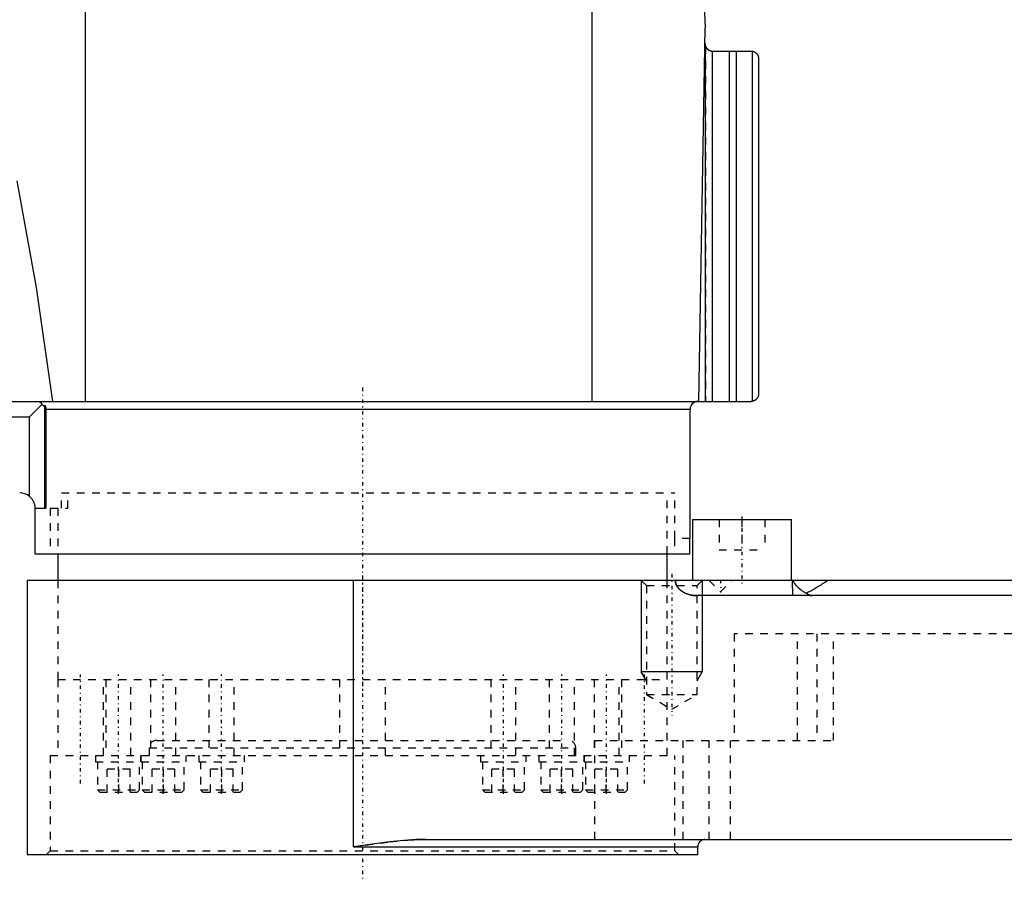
# Model space of a CAD drawing. Extents: x -342 to 171, y -1 to 570.
# Tile 2 of 5: x -215 to -86, y 140 to 253. Entities that reach past the tile are written whole.
import ezdxf

# ---------------------------------------------------------------- set-up
doc = ezdxf.new("R2010")
doc.units = 0
doc.linetypes.add('CENTER', pattern=[1.5, 0.45, -0.5, 0.05, -0.5])
doc.linetypes.add('DASHED', pattern=[2, 1, -1])
for name, color, linetype in [('AM_0', 7, 'CONTINUOUS'), ('AM_10', 7, 'CONTINUOUS'), ('AM_3', 7, 'DASHED'), ('AM_7', 7, 'CENTER')]:
    doc.layers.add(name, color=color, linetype=linetype)

msp = doc.modelspace()

# ---------------------------------------------------------------- linework, layer by layer
at = {"layer": 'AM_0', "color": 7, "linetype": 'CONTINUOUS'}
for p, q in [((-132.14, 387.81), (-125, 251.5)), ((-206.35, 202.5), (-206.35, 280.58)), ((-139.87, 202.5), (-139.87, 257.5)), ((-125.86, 202.5), (-125, 251.5)), ((-124.98, 202.5), (-124.98, 249.17)), ((-124.11, 248.5), (-124.11, 202.5)), ((-124.03, 248.5), (-119, 248.5)), ((-121.86, 248.5), (-121.86, 202.5)), ((-120.95, 248.5), (-120.95, 202.5)), ((-118.86, 248.49), (-118.86, 202.51)), ((-118, 247.5), (-118, 203.5)), ((-341.64, 202.5), (-119, 202.5)), ((-212.08, 202.12), (-213.7, 200.5)), ((-211.7, 188.5), (-211.7, 201.99)), ((-217, 200.5), (-213.7, 200.5)), ((-213.7, 190.02), (-213.7, 200.5)), ((-211.57, 201.5), (-127, 201.5)), ((-211.57, 201.5), (-211.57, 188.5)), ((-127, 184.5), (-127, 201.5)), ((-213, 188.5), (-213, 182.5)), ((-213, 188.5), (-211.57, 188.5)), ((-126.7, 187), (-126.7, 179)), ((-126.7, 187), (-113.7, 187)), ((-113.7, 179), (-113.7, 187)), ((-127.03, 184.5), (-127, 184.5)), ((-127.03, 182.5), (-127.03, 184.5)), ((-213, 182.5), (-127.03, 182.5)), ((-210, 182.5), (-210, 179)), ((-130, 179), (-130, 182.5)), ((-214, 179), (-214, 143)), ((48.5, 179), (-214, 179)), ((-171.16, 144), (-171.16, 179)), ((-55.82, 177), (-126.09, 177)), ((-161.73, 145), (-53.12, 145)), ((-171.16, 144), (-126, 144)), ((-126, 143), (-126, 144)), ((-214, 143), (-126, 143))]:
    msp.add_line(p, q, dxfattribs=at)
for points in [[(-124.98, 249.17, 0), (-124.98, 249.17, 0), (-124.98, 249.17, 0), (-124.98, 249.17, 0), (-124.98, 249.16, 0), (-124.98, 249.16, 0), (-124.97, 249.16, 0), (-124.97, 249.16, 0), (-124.97, 249.15, 0), (-124.97, 249.15, 0), (-124.97, 249.14, 0), (-124.97, 249.14, 0), (-124.97, 249.14, 0), (-124.96, 249.13, 0), (-124.96, 249.13, 0), (-124.96, 249.12, 0), (-124.96, 249.11, 0), (-124.95, 249.11, 0), (-124.95, 249.1, 0), (-124.95, 249.1, 0), (-124.95, 249.09, 0), (-124.95, 249.09, 0), (-124.94, 249.08, 0), (-124.94, 249.08, 0), (-124.94, 249.07, 0), (-124.94, 249.07, 0), (-124.93, 249.06, 0), (-124.93, 249.06, 0), (-124.93, 249.05, 0), (-124.92, 249.04, 0), (-124.91, 249.02, 0), (-124.88, 248.97, 0), (-124.85, 248.92, 0), (-124.81, 248.87, 0), (-124.77, 248.82, 0), (-124.74, 248.79, 0), (-124.72, 248.77, 0), (-124.69, 248.74, 0), (-124.68, 248.74, 0), (-124.67, 248.73, 0), (-124.67, 248.72, 0), (-124.66, 248.72, 0), (-124.65, 248.71, 0), (-124.64, 248.71, 0), (-124.63, 248.7, 0), (-124.62, 248.69, 0), (-124.61, 248.68, 0), (-124.61, 248.68, 0), (-124.6, 248.68, 0), (-124.59, 248.67, 0), (-124.58, 248.66, 0), (-124.57, 248.66, 0), (-124.56, 248.65, 0), (-124.55, 248.64, 0), (-124.54, 248.64, 0), (-124.54, 248.64, 0), (-124.53, 248.63, 0), (-124.52, 248.62, 0), (-124.5, 248.62, 0), (-124.49, 248.61, 0), (-124.48, 248.6, 0), (-124.47, 248.6, 0), (-124.47, 248.6, 0), (-124.46, 248.59, 0), (-124.44, 248.59, 0), (-124.43, 248.58, 0), (-124.42, 248.58, 0), (-124.41, 248.57, 0), (-124.4, 248.57, 0), (-124.39, 248.57, 0), (-124.38, 248.56, 0), (-124.37, 248.56, 0), (-124.36, 248.55, 0), (-124.35, 248.55, 0), (-124.34, 248.55, 0), (-124.33, 248.54, 0), (-124.32, 248.54, 0), (-124.31, 248.54, 0), (-124.3, 248.54, 0), (-124.29, 248.53, 0), (-124.27, 248.53, 0), (-124.26, 248.53, 0), (-124.25, 248.52, 0), (-124.24, 248.52, 0), (-124.23, 248.52, 0), (-124.22, 248.52, 0), (-124.2, 248.51, 0), (-124.19, 248.51, 0), (-124.18, 248.51, 0), (-124.16, 248.51, 0), (-124.16, 248.51, 0), (-124.15, 248.51, 0), (-124.13, 248.5, 0), (-124.12, 248.5, 0), (-124.11, 248.5, 0)], [(-124.11, 248.5, 0), (-124.1, 248.5, 0), (-124.07, 248.5, 0), (-124.05, 248.5, 0), (-124.03, 248.5, 0)], [(-119, 248.5, 0), (-118.98, 248.5, 0), (-118.93, 248.5, 0), (-118.88, 248.49, 0), (-118.86, 248.49, 0)], [(-118.86, 248.49, 0), (-118.85, 248.49, 0), (-118.84, 248.49, 0), (-118.82, 248.48, 0), (-118.82, 248.48, 0), (-118.81, 248.48, 0), (-118.79, 248.48, 0), (-118.78, 248.47, 0), (-118.76, 248.47, 0), (-118.75, 248.47, 0), (-118.73, 248.46, 0), (-118.72, 248.46, 0), (-118.72, 248.46, 0), (-118.7, 248.45, 0), (-118.69, 248.45, 0), (-118.67, 248.45, 0), (-118.66, 248.44, 0), (-118.64, 248.43, 0), (-118.64, 248.43, 0), (-118.63, 248.43, 0), (-118.62, 248.42, 0), (-118.6, 248.42, 0), (-118.6, 248.41, 0), (-118.59, 248.41, 0), (-118.57, 248.41, 0), (-118.56, 248.4, 0), (-118.55, 248.4, 0), (-118.55, 248.39, 0), (-118.54, 248.39, 0), (-118.52, 248.38, 0), (-118.51, 248.37, 0), (-118.5, 248.36, 0), (-118.49, 248.36, 0), (-118.48, 248.35, 0), (-118.47, 248.35, 0), (-118.46, 248.34, 0), (-118.45, 248.34, 0), (-118.44, 248.33, 0), (-118.43, 248.32, 0), (-118.42, 248.31, 0), (-118.41, 248.31, 0), (-118.41, 248.3, 0), (-118.39, 248.3, 0), (-118.38, 248.29, 0), (-118.37, 248.28, 0), (-118.36, 248.27, 0), (-118.35, 248.26, 0), (-118.35, 248.26, 0), (-118.34, 248.25, 0), (-118.33, 248.25, 0), (-118.32, 248.24, 0), (-118.31, 248.23, 0), (-118.3, 248.22, 0), (-118.3, 248.21, 0), (-118.29, 248.21, 0), (-118.29, 248.2, 0), (-118.28, 248.19, 0), (-118.27, 248.18, 0), (-118.24, 248.15, 0), (-118.21, 248.12, 0), (-118.19, 248.09, 0), (-118.15, 248.03, 0), (-118.11, 247.96, 0), (-118.08, 247.9, 0), (-118.06, 247.83, 0), (-118.04, 247.8, 0), (-118.04, 247.78, 0), (-118.04, 247.77, 0), (-118.04, 247.77, 0), (-118.03, 247.76, 0), (-118.03, 247.75, 0), (-118.03, 247.74, 0), (-118.03, 247.73, 0), (-118.03, 247.73, 0), (-118.02, 247.71, 0), (-118.02, 247.7, 0), (-118.02, 247.7, 0), (-118.02, 247.69, 0), (-118.02, 247.68, 0), (-118.01, 247.67, 0), (-118.01, 247.65, 0), (-118.01, 247.64, 0), (-118.01, 247.63, 0), (-118.01, 247.62, 0), (-118.01, 247.62, 0), (-118.01, 247.6, 0), (-118, 247.59, 0), (-118, 247.58, 0), (-118, 247.56, 0), (-118, 247.55, 0), (-118, 247.54, 0), (-118, 247.54, 0), (-118, 247.52, 0), (-118, 247.51, 0), (-118, 247.5, 0)], [(-118.86, 248.49, 0), (-118.85, 248.49, 0), (-118.84, 248.49, 0), (-118.82, 248.48, 0), (-118.82, 248.48, 0), (-118.81, 248.48, 0), (-118.79, 248.48, 0), (-118.78, 248.47, 0), (-118.76, 248.47, 0), (-118.75, 248.47, 0), (-118.73, 248.46, 0), (-118.72, 248.46, 0), (-118.72, 248.46, 0), (-118.7, 248.45, 0), (-118.69, 248.45, 0), (-118.67, 248.45, 0), (-118.66, 248.44, 0), (-118.64, 248.43, 0), (-118.64, 248.43, 0), (-118.63, 248.43, 0), (-118.62, 248.42, 0), (-118.6, 248.42, 0), (-118.6, 248.41, 0), (-118.59, 248.41, 0), (-118.57, 248.41, 0), (-118.56, 248.4, 0), (-118.55, 248.4, 0), (-118.55, 248.39, 0), (-118.54, 248.39, 0), (-118.52, 248.38, 0), (-118.51, 248.37, 0), (-118.5, 248.36, 0), (-118.49, 248.36, 0), (-118.48, 248.35, 0), (-118.47, 248.35, 0), (-118.46, 248.34, 0), (-118.45, 248.34, 0), (-118.44, 248.33, 0), (-118.43, 248.32, 0), (-118.42, 248.31, 0), (-118.41, 248.31, 0), (-118.41, 248.3, 0), (-118.39, 248.3, 0), (-118.38, 248.29, 0), (-118.37, 248.28, 0), (-118.36, 248.27, 0), (-118.35, 248.26, 0), (-118.35, 248.26, 0), (-118.34, 248.25, 0), (-118.33, 248.25, 0), (-118.32, 248.24, 0), (-118.31, 248.23, 0), (-118.3, 248.22, 0), (-118.3, 248.21, 0), (-118.29, 248.21, 0), (-118.29, 248.2, 0), (-118.28, 248.19, 0), (-118.27, 248.18, 0), (-118.24, 248.15, 0), (-118.21, 248.12, 0), (-118.19, 248.09, 0), (-118.15, 248.03, 0), (-118.11, 247.96, 0), (-118.08, 247.9, 0), (-118.06, 247.83, 0), (-118.04, 247.8, 0), (-118.04, 247.78, 0), (-118.04, 247.77, 0), (-118.04, 247.77, 0), (-118.03, 247.76, 0), (-118.03, 247.75, 0), (-118.03, 247.74, 0), (-118.03, 247.73, 0), (-118.03, 247.73, 0), (-118.02, 247.71, 0), (-118.02, 247.7, 0), (-118.02, 247.7, 0), (-118.02, 247.69, 0), (-118.02, 247.68, 0), (-118.01, 247.67, 0), (-118.01, 247.65, 0), (-118.01, 247.64, 0), (-118.01, 247.63, 0), (-118.01, 247.62, 0), (-118.01, 247.62, 0), (-118.01, 247.6, 0), (-118, 247.59, 0), (-118, 247.58, 0), (-118, 247.56, 0), (-118, 247.55, 0), (-118, 247.54, 0), (-118, 247.54, 0), (-118, 247.52, 0), (-118, 247.51, 0), (-118, 247.5, 0)], [(-215.38, 231.48, 0), (-212.85, 217.46, 0), (-210.69, 202.5, 0)], [(-118, 203.5, 0), (-118, 203.49, 0), (-118, 203.48, 0), (-118, 203.46, 0), (-118, 203.46, 0), (-118, 203.45, 0), (-118, 203.44, 0), (-118, 203.42, 0), (-118, 203.41, 0), (-118.01, 203.4, 0), (-118.01, 203.38, 0), (-118.01, 203.38, 0), (-118.01, 203.37, 0), (-118.01, 203.36, 0), (-118.01, 203.35, 0), (-118.01, 203.33, 0), (-118.02, 203.32, 0), (-118.02, 203.31, 0), (-118.02, 203.3, 0), (-118.02, 203.3, 0), (-118.02, 203.29, 0), (-118.03, 203.27, 0), (-118.03, 203.27, 0), (-118.03, 203.26, 0), (-118.03, 203.25, 0), (-118.03, 203.24, 0), (-118.04, 203.23, 0), (-118.04, 203.23, 0), (-118.04, 203.22, 0), (-118.04, 203.2, 0), (-118.06, 203.17, 0), (-118.08, 203.1, 0), (-118.11, 203.04, 0), (-118.15, 202.97, 0), (-118.19, 202.91, 0), (-118.21, 202.88, 0), (-118.24, 202.85, 0), (-118.27, 202.82, 0), (-118.28, 202.81, 0), (-118.29, 202.8, 0), (-118.29, 202.79, 0), (-118.3, 202.79, 0), (-118.3, 202.78, 0), (-118.31, 202.77, 0), (-118.32, 202.76, 0), (-118.33, 202.75, 0), (-118.34, 202.75, 0), (-118.35, 202.74, 0), (-118.35, 202.74, 0), (-118.36, 202.73, 0), (-118.37, 202.72, 0), (-118.38, 202.71, 0), (-118.39, 202.7, 0), (-118.41, 202.7, 0), (-118.41, 202.69, 0), (-118.42, 202.69, 0), (-118.43, 202.68, 0), (-118.44, 202.67, 0), (-118.45, 202.66, 0), (-118.46, 202.66, 0), (-118.47, 202.65, 0), (-118.48, 202.65, 0), (-118.49, 202.64, 0), (-118.5, 202.64, 0), (-118.51, 202.63, 0), (-118.52, 202.62, 0), (-118.54, 202.61, 0), (-118.55, 202.61, 0), (-118.55, 202.6, 0), (-118.56, 202.6, 0), (-118.57, 202.59, 0), (-118.59, 202.59, 0), (-118.6, 202.59, 0), (-118.6, 202.58, 0), (-118.62, 202.58, 0), (-118.63, 202.57, 0), (-118.64, 202.57, 0), (-118.64, 202.57, 0), (-118.66, 202.56, 0), (-118.67, 202.55, 0), (-118.69, 202.55, 0), (-118.7, 202.55, 0), (-118.72, 202.54, 0), (-118.72, 202.54, 0), (-118.73, 202.54, 0), (-118.75, 202.53, 0), (-118.76, 202.53, 0), (-118.78, 202.53, 0), (-118.79, 202.52, 0), (-118.81, 202.52, 0), (-118.82, 202.52, 0), (-118.82, 202.52, 0), (-118.84, 202.51, 0), (-118.85, 202.51, 0), (-118.86, 202.51, 0)], [(-212.6, 202.5, 0), (-212.59, 202.5, 0), (-212.55, 202.5, 0), (-212.52, 202.49, 0), (-212.51, 202.49, 0), (-212.49, 202.49, 0), (-212.46, 202.48, 0), (-212.43, 202.46, 0), (-212.39, 202.45, 0), (-212.36, 202.43, 0), (-212.33, 202.42, 0), (-212.32, 202.4, 0), (-212.3, 202.39, 0), (-212.27, 202.37, 0), (-212.24, 202.34, 0), (-212.22, 202.32, 0), (-212.19, 202.29, 0), (-212.16, 202.25, 0), (-212.15, 202.24, 0), (-212.14, 202.22, 0), (-212.11, 202.18, 0), (-212.09, 202.14, 0), (-212.08, 202.12, 0)], [(-212.08, 202.12, 0), (-212.06, 202.1, 0), (-212.02, 202.06, 0), (-211.98, 202.02, 0), (-211.96, 202.01, 0), (-211.94, 201.99, 0), (-211.9, 201.95, 0), (-211.87, 201.92, 0), (-211.85, 201.91, 0), (-211.85, 201.9, 0), (-211.84, 201.9, 0), (-211.84, 201.9, 0), (-211.84, 201.89, 0), (-211.83, 201.89, 0), (-211.83, 201.89, 0), (-211.83, 201.88, 0), (-211.82, 201.88, 0), (-211.82, 201.87, 0), (-211.81, 201.87, 0), (-211.81, 201.87, 0), (-211.81, 201.87, 0), (-211.8, 201.87, 0), (-211.8, 201.86, 0), (-211.8, 201.86, 0), (-211.79, 201.86, 0), (-211.79, 201.86, 0), (-211.79, 201.86, 0), (-211.78, 201.86, 0), (-211.78, 201.85, 0), (-211.78, 201.85, 0), (-211.78, 201.85, 0), (-211.77, 201.85, 0), (-211.77, 201.85, 0), (-211.77, 201.85, 0), (-211.77, 201.85, 0), (-211.76, 201.85, 0), (-211.76, 201.85, 0), (-211.76, 201.85, 0), (-211.76, 201.85, 0), (-211.75, 201.85, 0), (-211.75, 201.85, 0), (-211.75, 201.85, 0), (-211.75, 201.85, 0), (-211.75, 201.85, 0), (-211.74, 201.85, 0), (-211.74, 201.86, 0), (-211.74, 201.86, 0), (-211.74, 201.86, 0), (-211.74, 201.86, 0), (-211.73, 201.86, 0), (-211.73, 201.86, 0), (-211.73, 201.87, 0), (-211.73, 201.87, 0), (-211.73, 201.87, 0), (-211.72, 201.87, 0), (-211.72, 201.87, 0), (-211.72, 201.88, 0), (-211.72, 201.88, 0), (-211.72, 201.89, 0), (-211.71, 201.91, 0), (-211.71, 201.92, 0), (-211.7, 201.93, 0), (-211.7, 201.96, 0), (-211.7, 201.98, 0), (-211.7, 201.99, 0)], [(-211.7, 201.99, 0), (-211.69, 201.97, 0), (-211.68, 201.95, 0), (-211.67, 201.92, 0), (-211.66, 201.91, 0), (-211.66, 201.9, 0), (-211.64, 201.87, 0), (-211.63, 201.85, 0), (-211.62, 201.82, 0), (-211.62, 201.8, 0), (-211.61, 201.77, 0), (-211.6, 201.75, 0), (-211.6, 201.74, 0), (-211.59, 201.71, 0), (-211.59, 201.68, 0), (-211.58, 201.65, 0), (-211.58, 201.63, 0), (-211.57, 201.6, 0), (-211.57, 201.58, 0), (-211.57, 201.57, 0), (-211.57, 201.54, 0), (-211.57, 201.51, 0), (-211.57, 201.5, 0)], [(-118.86, 202.51, 0), (-118.88, 202.51, 0), (-118.93, 202.5, 0), (-118.98, 202.5, 0), (-119, 202.5, 0)], [(-213.7, 190.02, 0), (-213.66, 189.99, 0), (-213.59, 189.92, 0), (-213.53, 189.85, 0), (-213.5, 189.82, 0), (-213.47, 189.78, 0), (-213.41, 189.71, 0), (-213.35, 189.63, 0), (-213.3, 189.55, 0), (-213.25, 189.46, 0), (-213.2, 189.38, 0), (-213.18, 189.34, 0), (-213.16, 189.29, 0), (-213.13, 189.2, 0), (-213.1, 189.11, 0), (-213.07, 189.02, 0), (-213.05, 188.92, 0), (-213.03, 188.83, 0), (-213.02, 188.78, 0), (-213.01, 188.74, 0), (-213.01, 188.64, 0), (-213, 188.55, 0), (-213, 188.5, 0)], [(-128.93, 179, 0), (-128.93, 178.98, 0), (-128.93, 178.95, 0), (-128.93, 178.91, 0), (-128.93, 178.9, 0), (-128.93, 178.88, 0), (-128.92, 178.85, 0), (-128.92, 178.81, 0), (-128.91, 178.77, 0), (-128.91, 178.74, 0), (-128.9, 178.7, 0), (-128.89, 178.69, 0), (-128.89, 178.67, 0), (-128.88, 178.63, 0), (-128.87, 178.6, 0), (-128.86, 178.56, 0), (-128.85, 178.53, 0), (-128.84, 178.5, 0), (-128.83, 178.48, 0), (-128.82, 178.46, 0), (-128.81, 178.43, 0), (-128.8, 178.4, 0), (-128.79, 178.38, 0), (-128.78, 178.37, 0), (-128.77, 178.34, 0), (-128.75, 178.31, 0), (-128.74, 178.29, 0), (-128.74, 178.28, 0), (-128.72, 178.25, 0), (-128.7, 178.22, 0), (-128.68, 178.19, 0), (-128.66, 178.16, 0), (-128.64, 178.13, 0), (-128.63, 178.11, 0), (-128.62, 178.1, 0), (-128.6, 178.07, 0), (-128.58, 178.04, 0), (-128.56, 178.01, 0), (-128.53, 177.99, 0), (-128.51, 177.96, 0), (-128.5, 177.94, 0), (-128.48, 177.93, 0), (-128.46, 177.9, 0), (-128.43, 177.88, 0), (-128.41, 177.85, 0), (-128.38, 177.83, 0), (-128.36, 177.8, 0), (-128.35, 177.79, 0), (-128.33, 177.78, 0), (-128.31, 177.76, 0), (-128.28, 177.73, 0), (-128.25, 177.71, 0), (-128.23, 177.69, 0), (-128.2, 177.67, 0), (-128.19, 177.66, 0), (-128.17, 177.65, 0), (-128.15, 177.63, 0), (-128.12, 177.61, 0), (-128.09, 177.59, 0), (-128.06, 177.57, 0), (-128.03, 177.55, 0), (-128.02, 177.54, 0), (-128, 177.53, 0), (-127.97, 177.51, 0), (-127.94, 177.49, 0), (-127.93, 177.48, 0), (-127.91, 177.47, 0), (-127.88, 177.45, 0), (-127.85, 177.43, 0), (-127.83, 177.43, 0), (-127.82, 177.42, 0), (-127.78, 177.4, 0), (-127.75, 177.38, 0), (-127.64, 177.33, 0), (-127.44, 177.24, 0), (-127.25, 177.18, 0), (-127.05, 177.12, 0), (-126.84, 177.07, 0), (-126.73, 177.05, 0), (-126.62, 177.04, 0), (-126.4, 177.01, 0), (-126.19, 177, 0), (-126.09, 177, 0)], [(-113.5, 179, 0), (-113.5, 179, 0), (-113.5, 179, 0), (-113.5, 179, 0), (-113.5, 179, 0), (-113.5, 179, 0), (-113.5, 179, 0), (-113.5, 178.99, 0), (-113.5, 178.99, 0), (-113.5, 178.99, 0), (-113.5, 178.99, 0), (-113.5, 178.99, 0), (-113.5, 178.99, 0), (-113.5, 178.99, 0), (-113.5, 178.99, 0), (-113.5, 178.99, 0), (-113.5, 178.99, 0), (-113.5, 178.99, 0), (-113.5, 178.99, 0), (-113.5, 178.99, 0), (-113.5, 178.98, 0), (-113.5, 178.98, 0), (-113.5, 178.98, 0), (-113.5, 178.98, 0), (-113.5, 178.98, 0), (-113.5, 178.98, 0), (-113.5, 178.98, 0), (-113.5, 178.98, 0), (-113.5, 178.98, 0), (-113.5, 178.98, 0), (-113.5, 178.98, 0), (-113.5, 178.98, 0), (-113.5, 178.98, 0), (-113.5, 178.97, 0), (-113.5, 178.97, 0), (-113.49, 178.97, 0), (-113.49, 178.97, 0), (-113.49, 178.97, 0), (-113.49, 178.96, 0), (-113.49, 178.96, 0), (-113.49, 178.95, 0), (-113.49, 178.95, 0), (-113.49, 178.94, 0), (-113.48, 178.94, 0), (-113.48, 178.93, 0), (-113.48, 178.92, 0), (-113.48, 178.92, 0), (-113.47, 178.91, 0), (-113.47, 178.9, 0), (-113.47, 178.9, 0), (-113.46, 178.89, 0), (-113.46, 178.88, 0), (-113.46, 178.88, 0), (-113.44, 178.84, 0), (-113.39, 178.76, 0), (-113.32, 178.66, 0), (-113.24, 178.55, 0), (-113.14, 178.43, 0), (-113.04, 178.31, 0), (-112.98, 178.25, 0), (-112.93, 178.2, 0), (-112.81, 178.08, 0), (-112.69, 177.97, 0), (-112.56, 177.86, 0), (-112.43, 177.75, 0), (-112.28, 177.65, 0), (-112.21, 177.6, 0), (-112.14, 177.56, 0), (-111.98, 177.47, 0), (-111.83, 177.38, 0), (-111.75, 177.34, 0)], [(-111.75, 177.34, 0), (-111.68, 177.38, 0), (-111.53, 177.45, 0), (-111.38, 177.53, 0), (-111.31, 177.56, 0), (-111.23, 177.6, 0), (-111.08, 177.69, 0), (-110.92, 177.77, 0), (-110.77, 177.86, 0), (-110.61, 177.96, 0), (-110.45, 178.05, 0), (-110.37, 178.1, 0), (-110.29, 178.15, 0), (-110.13, 178.25, 0), (-109.97, 178.34, 0), (-109.8, 178.44, 0), (-109.64, 178.55, 0), (-109.48, 178.65, 0), (-109.4, 178.7, 0), (-109.32, 178.75, 0), (-109.16, 178.85, 0), (-109, 178.95, 0), (-108.92, 179, 0)], [(-110.97, 177, 0), (-110.99, 177, 0), (-111.03, 177, 0), (-111.08, 177.01, 0), (-111.1, 177.01, 0), (-111.12, 177.01, 0), (-111.17, 177.02, 0), (-111.21, 177.03, 0), (-111.26, 177.04, 0), (-111.3, 177.06, 0), (-111.35, 177.08, 0), (-111.37, 177.09, 0), (-111.39, 177.1, 0), (-111.44, 177.12, 0), (-111.48, 177.14, 0), (-111.52, 177.17, 0), (-111.56, 177.19, 0), (-111.61, 177.22, 0), (-111.63, 177.24, 0), (-111.65, 177.26, 0), (-111.69, 177.29, 0), (-111.73, 177.33, 0), (-111.75, 177.34, 0)], [(-161.73, 145, 0), (-161.98, 145, 0), (-162.49, 144.99, 0), (-163, 144.97, 0), (-163.26, 144.96, 0), (-163.52, 144.94, 0), (-164.05, 144.9, 0), (-164.58, 144.86, 0), (-166.46, 144.66, 0), (-169.65, 144.23, 0), (-171.16, 144, 0)]]:
    msp.add_polyline3d(points, dxfattribs=at)
for centre, radius, start, end in [((-124.03, 249.5), 1, 179, 199.1959), ((-126, 201.5), 1, 90, 180), ((-215, 188.5), 2, 49.4584, 90), ((-125, 144), 1, 90, 180)]:
    msp.add_arc(centre, radius, start, end, dxfattribs=at)
at = {"layer": 'AM_10', "color": 7, "linetype": 'CONTINUOUS'}
for p, q in [((-133.4, 179), (-133.4, 167)), ((-125.4, 179), (-125.4, 167)), ((-125.4, 167), (-133.4, 167)), ((-132.72, 165.8), (-133.4, 167)), ((-126.08, 165.8), (-125.4, 167))]:
    msp.add_line(p, q, dxfattribs=at)
at = {"layer": 'AM_3', "color": 6, "linetype": 'DASHED'}
for p, q in [((-124.99, 249.2), (-124.99, 202.5)), ((-124.98, 249.17), (-124.98, 202.5)), ((-124.11, 248.5), (-124.11, 202.5)), ((-209.5, 190.5), (-129, 190.5)), ((-209.5, 188.5), (-209.5, 190.5)), ((-208.7, 188.5), (-208.7, 190.5)), ((-130, 182.5), (-130, 190.5)), ((-129, 184.5), (-129, 190.5)), ((-211, 188.5), (-211, 182.5)), ((-211, 188.5), (-208.7, 188.5)), ((-210, 188.5), (-210, 182.5)), ((-123.2, 187), (-123.2, 183)), ((-120.2, 187), (-120.2, 183)), ((-117.2, 187), (-117.2, 183)), ((-114.09, 187), (-113.7, 187)), ((-127.03, 184.5), (-129.03, 184.5)), ((-129.03, 184.5), (-129.03, 182.5)), ((-123.2, 183), (-117.2, 183)), ((-210, 179), (-210, 166)), ((-133.4, 179), (-132.72, 178.32)), ((-130, 166), (-130, 179)), ((-126.08, 178.32), (-125.4, 179)), ((-124.5, 179), (-123, 177.5)), ((-123, 177.5), (-121.5, 179)), ((-113.59, 179), (-113.59, 177)), ((-113.5, 177), (-113.5, 179)), ((-132.72, 178.32), (-132.72, 164)), ((-132.72, 178.32), (-126.08, 178.32)), ((-126.08, 164), (-126.08, 178.32)), ((-121.21, 172), (-121.21, 158)), ((-58.78, 172), (-121.21, 172)), ((-112.89, 158), (-112.89, 172)), ((-110.35, 172), (-110.35, 158)), ((-108.16, 158), (-108.16, 172)), ((-210, 166), (-130, 166)), ((-210, 166), (-210, 156)), ((-210, 166), (-130, 166)), ((-204, 156), (-204, 166)), ((-203.69, 166), (-203.69, 156)), ((-200.39, 156), (-200.39, 166)), ((-197.81, 166), (-197.81, 156)), ((-194.51, 156), (-194.51, 166)), ((-190.15, 166), (-190.15, 156)), ((-186.85, 156), (-186.85, 166)), ((-173, 166), (-173, 156)), ((-167, 156), (-167, 166)), ((-153.15, 166), (-153.15, 156)), ((-149.85, 156), (-149.85, 166)), ((-145.49, 166), (-145.49, 156)), ((-142.19, 156), (-142.19, 166)), ((-139.61, 166), (-139.61, 156)), ((-136.31, 156), (-136.31, 166)), ((-136, 166), (-136, 156)), ((-130, 156), (-130, 166)), ((-132.72, 164), (-129.4, 162.08)), ((-132.72, 164), (-126.08, 164)), ((-129.4, 162.08), (-126.08, 164)), ((-197, 158), (-143, 158)), ((-139.54, 158), (-139.54, 145)), ((-139.54, 158), (-108.16, 158)), ((-127.9, 145), (-127.9, 158)), ((-124.52, 158), (-124.52, 145)), ((-121.68, 145), (-121.68, 158)), ((-198, 157), (-198, 156)), ((-198, 157), (-142, 157)), ((-142, 156), (-142, 157)), ((-211, 156), (-211, 143.5)), ((-211, 156), (-129, 156)), ((-205.04, 156), (-205.04, 155.2)), ((-205.04, 155.2), (-193.16, 155.2)), ((-204.79, 155.2), (-204.79, 151.5)), ((-199.29, 151.5), (-199.29, 155.2)), ((-199.16, 156), (-199.16, 155.2)), ((-199.04, 155.2), (-199.04, 156)), ((-198.91, 155.2), (-198.91, 151.5)), ((-193.41, 151.5), (-193.41, 155.2)), ((-193.16, 155.2), (-193.16, 156)), ((-191.5, 156), (-191.5, 155.2)), ((-191.5, 155.2), (-185.5, 155.2)), ((-191.25, 155.2), (-191.25, 151.5)), ((-185.75, 151.5), (-185.75, 155.2)), ((-185.5, 155.2), (-185.5, 156)), ((-154.5, 156), (-154.5, 155.2)), ((-154.5, 155.2), (-148.5, 155.2)), ((-154.25, 155.2), (-154.25, 151.5)), ((-148.75, 151.5), (-148.75, 155.2)), ((-148.5, 155.2), (-148.5, 156)), ((-146.84, 156), (-146.84, 155.2)), ((-146.84, 155.2), (-134.96, 155.2)), ((-146.59, 155.2), (-146.59, 151.5)), ((-141.09, 151.5), (-141.09, 155.2)), ((-140.96, 156), (-140.96, 155.2)), ((-140.84, 155.2), (-140.84, 156)), ((-140.71, 155.2), (-140.71, 151.5)), ((-135.21, 151.5), (-135.21, 155.2)), ((-134.96, 155.2), (-134.96, 156)), ((-129, 143.5), (-129, 156)), ((-203.5, 151.2), (-203.5, 154.2)), ((-200.5, 154.2), (-203.5, 154.2)), ((-202, 151.2), (-202, 154.2)), ((-200.5, 151.2), (-200.5, 154.2)), ((-197.62, 151.2), (-197.62, 154.2)), ((-194.62, 154.2), (-197.62, 154.2)), ((-196.12, 151.2), (-196.12, 154.2)), ((-194.62, 151.2), (-194.62, 154.2)), ((-189.96, 151.2), (-189.96, 154.2)), ((-186.96, 154.2), (-189.96, 154.2)), ((-188.46, 151.2), (-188.46, 154.2)), ((-186.96, 151.2), (-186.96, 154.2)), ((-153.04, 151.2), (-153.04, 154.2)), ((-150.04, 154.2), (-153.04, 154.2)), ((-151.54, 151.2), (-151.54, 154.2)), ((-150.04, 151.2), (-150.04, 154.2)), ((-145.38, 151.2), (-145.38, 154.2)), ((-142.38, 154.2), (-145.38, 154.2)), ((-143.88, 151.2), (-143.88, 154.2)), ((-142.38, 151.2), (-142.38, 154.2)), ((-139.5, 151.2), (-139.5, 154.2)), ((-136.5, 154.2), (-139.5, 154.2)), ((-138, 151.2), (-138, 154.2)), ((-136.5, 151.2), (-136.5, 154.2)), ((-204.79, 151.5), (-204.49, 151.2)), ((-204.79, 151.5), (-199.29, 151.5)), ((-199.59, 151.2), (-199.29, 151.5)), ((-198.91, 151.5), (-198.61, 151.2)), ((-198.91, 151.5), (-193.41, 151.5)), ((-193.71, 151.2), (-193.41, 151.5)), ((-191.25, 151.5), (-190.95, 151.2)), ((-191.25, 151.5), (-185.75, 151.5)), ((-186.05, 151.2), (-185.75, 151.5)), ((-154.25, 151.5), (-153.95, 151.2)), ((-154.25, 151.5), (-148.75, 151.5)), ((-149.05, 151.2), (-148.75, 151.5)), ((-146.59, 151.5), (-146.29, 151.2)), ((-146.59, 151.5), (-141.09, 151.5)), ((-141.39, 151.2), (-141.09, 151.5)), ((-140.71, 151.5), (-140.41, 151.2)), ((-140.71, 151.5), (-135.21, 151.5)), ((-135.51, 151.2), (-135.21, 151.5)), ((-204.49, 151.2), (-199.59, 151.2)), ((-198.61, 151.2), (-193.71, 151.2)), ((-190.95, 151.2), (-186.05, 151.2)), ((-153.95, 151.2), (-149.05, 151.2)), ((-146.29, 151.2), (-141.39, 151.2)), ((-140.41, 151.2), (-135.51, 151.2)), ((-211, 143.5), (-211.5, 143)), ((-211, 143.5), (-129, 143.5)), ((-128.5, 143), (-129, 143.5))]:
    msp.add_line(p, q, dxfattribs=at)
for points in [[(-124.99, 249.2, 0), (-124.99, 249.2, 0), (-124.99, 249.2, 0), (-124.99, 249.2, 0), (-124.99, 249.2, 0), (-124.99, 249.2, 0), (-124.99, 249.2, 0), (-124.99, 249.19, 0), (-124.99, 249.19, 0), (-124.98, 249.19, 0), (-124.98, 249.18, 0), (-124.98, 249.18, 0), (-124.98, 249.18, 0), (-124.98, 249.17, 0), (-124.98, 249.17, 0), (-124.98, 249.16, 0), (-124.97, 249.16, 0), (-124.97, 249.15, 0), (-124.97, 249.15, 0), (-124.97, 249.14, 0), (-124.97, 249.14, 0), (-124.96, 249.13, 0), (-124.96, 249.13, 0), (-124.96, 249.12, 0), (-124.96, 249.11, 0), (-124.95, 249.11, 0), (-124.95, 249.1, 0), (-124.95, 249.1, 0), (-124.95, 249.09, 0), (-124.94, 249.08, 0), (-124.93, 249.06, 0), (-124.9, 249, 0), (-124.87, 248.95, 0), (-124.83, 248.9, 0), (-124.79, 248.84, 0), (-124.77, 248.82, 0), (-124.74, 248.79, 0), (-124.71, 248.76, 0), (-124.7, 248.75, 0), (-124.69, 248.75, 0), (-124.69, 248.74, 0), (-124.68, 248.74, 0), (-124.67, 248.73, 0), (-124.66, 248.72, 0), (-124.65, 248.72, 0), (-124.64, 248.71, 0), (-124.63, 248.7, 0), (-124.63, 248.7, 0), (-124.62, 248.69, 0), (-124.61, 248.68, 0), (-124.6, 248.68, 0), (-124.59, 248.67, 0), (-124.58, 248.66, 0), (-124.57, 248.65, 0), (-124.56, 248.65, 0), (-124.56, 248.65, 0), (-124.55, 248.64, 0), (-124.53, 248.63, 0), (-124.52, 248.63, 0), (-124.51, 248.62, 0), (-124.5, 248.61, 0), (-124.49, 248.61, 0), (-124.49, 248.61, 0), (-124.47, 248.6, 0), (-124.46, 248.59, 0), (-124.45, 248.59, 0), (-124.43, 248.58, 0), (-124.42, 248.58, 0), (-124.41, 248.57, 0), (-124.41, 248.57, 0), (-124.39, 248.57, 0), (-124.38, 248.56, 0), (-124.37, 248.56, 0), (-124.37, 248.56, 0), (-124.35, 248.55, 0), (-124.34, 248.55, 0), (-124.33, 248.55, 0), (-124.33, 248.54, 0), (-124.31, 248.54, 0), (-124.3, 248.54, 0), (-124.28, 248.53, 0), (-124.27, 248.53, 0), (-124.25, 248.52, 0), (-124.25, 248.52, 0), (-124.24, 248.52, 0), (-124.23, 248.52, 0), (-124.21, 248.52, 0), (-124.2, 248.51, 0), (-124.18, 248.51, 0), (-124.17, 248.51, 0), (-124.16, 248.51, 0), (-124.15, 248.51, 0), (-124.14, 248.51, 0), (-124.12, 248.5, 0), (-124.11, 248.5, 0)], [(-124.99, 249.2, 0), (-124.99, 249.2, 0), (-124.99, 249.2, 0), (-124.99, 249.2, 0), (-124.99, 249.2, 0), (-124.99, 249.2, 0), (-124.99, 249.2, 0), (-124.99, 249.19, 0), (-124.99, 249.19, 0), (-124.98, 249.19, 0), (-124.98, 249.18, 0), (-124.98, 249.18, 0), (-124.98, 249.18, 0), (-124.98, 249.17, 0), (-124.98, 249.17, 0), (-124.98, 249.16, 0), (-124.97, 249.16, 0), (-124.97, 249.15, 0), (-124.97, 249.15, 0), (-124.97, 249.14, 0), (-124.97, 249.14, 0), (-124.96, 249.13, 0), (-124.96, 249.13, 0), (-124.96, 249.12, 0), (-124.96, 249.11, 0), (-124.95, 249.11, 0), (-124.95, 249.1, 0), (-124.95, 249.1, 0), (-124.95, 249.09, 0), (-124.94, 249.08, 0), (-124.93, 249.06, 0), (-124.9, 249, 0), (-124.87, 248.95, 0), (-124.83, 248.9, 0), (-124.79, 248.84, 0), (-124.77, 248.82, 0), (-124.74, 248.79, 0), (-124.71, 248.76, 0), (-124.7, 248.75, 0), (-124.69, 248.75, 0), (-124.69, 248.74, 0), (-124.68, 248.74, 0), (-124.67, 248.73, 0), (-124.66, 248.72, 0), (-124.65, 248.72, 0), (-124.64, 248.71, 0), (-124.63, 248.7, 0), (-124.63, 248.7, 0), (-124.62, 248.69, 0), (-124.61, 248.68, 0), (-124.6, 248.68, 0), (-124.59, 248.67, 0), (-124.58, 248.66, 0), (-124.57, 248.65, 0), (-124.56, 248.65, 0), (-124.56, 248.65, 0), (-124.55, 248.64, 0), (-124.53, 248.63, 0), (-124.52, 248.63, 0), (-124.51, 248.62, 0), (-124.5, 248.61, 0), (-124.49, 248.61, 0), (-124.49, 248.61, 0), (-124.47, 248.6, 0), (-124.46, 248.59, 0), (-124.45, 248.59, 0), (-124.43, 248.58, 0), (-124.42, 248.58, 0), (-124.41, 248.57, 0), (-124.41, 248.57, 0), (-124.39, 248.57, 0), (-124.38, 248.56, 0), (-124.37, 248.56, 0), (-124.37, 248.56, 0), (-124.35, 248.55, 0), (-124.34, 248.55, 0), (-124.33, 248.55, 0), (-124.33, 248.54, 0), (-124.31, 248.54, 0), (-124.3, 248.54, 0), (-124.28, 248.53, 0), (-124.27, 248.53, 0), (-124.25, 248.52, 0), (-124.25, 248.52, 0), (-124.24, 248.52, 0), (-124.23, 248.52, 0), (-124.21, 248.52, 0), (-124.2, 248.51, 0), (-124.18, 248.51, 0), (-124.17, 248.51, 0), (-124.16, 248.51, 0), (-124.15, 248.51, 0), (-124.14, 248.51, 0), (-124.12, 248.5, 0), (-124.11, 248.5, 0)], [(-124.98, 249.17, 0), (-124.98, 249.17, 0), (-124.98, 249.17, 0), (-124.98, 249.17, 0), (-124.98, 249.17, 0), (-124.98, 249.17, 0), (-124.98, 249.17, 0), (-124.98, 249.16, 0), (-124.98, 249.16, 0), (-124.97, 249.16, 0), (-124.97, 249.15, 0), (-124.97, 249.15, 0), (-124.97, 249.15, 0), (-124.97, 249.15, 0), (-124.97, 249.14, 0), (-124.97, 249.13, 0), (-124.96, 249.13, 0), (-124.96, 249.12, 0), (-124.96, 249.12, 0), (-124.96, 249.12, 0), (-124.96, 249.11, 0), (-124.95, 249.1, 0), (-124.95, 249.1, 0), (-124.95, 249.1, 0), (-124.95, 249.09, 0), (-124.94, 249.08, 0), (-124.94, 249.08, 0), (-124.94, 249.08, 0), (-124.94, 249.07, 0), (-124.93, 249.06, 0), (-124.93, 249.05, 0), (-124.93, 249.05, 0), (-124.92, 249.04, 0), (-124.92, 249.03, 0), (-124.92, 249.03, 0), (-124.91, 249.02, 0), (-124.91, 249.01, 0), (-124.89, 248.98, 0), (-124.86, 248.93, 0), (-124.82, 248.88, 0), (-124.78, 248.83, 0), (-124.75, 248.81, 0), (-124.73, 248.78, 0), (-124.7, 248.75, 0), (-124.69, 248.75, 0), (-124.68, 248.74, 0), (-124.68, 248.73, 0), (-124.67, 248.73, 0), (-124.66, 248.72, 0), (-124.65, 248.71, 0), (-124.64, 248.71, 0), (-124.63, 248.7, 0), (-124.62, 248.69, 0), (-124.62, 248.69, 0), (-124.61, 248.68, 0), (-124.6, 248.68, 0), (-124.59, 248.67, 0), (-124.58, 248.66, 0), (-124.57, 248.66, 0), (-124.56, 248.65, 0), (-124.55, 248.65, 0), (-124.55, 248.64, 0), (-124.54, 248.64, 0), (-124.53, 248.63, 0), (-124.51, 248.62, 0), (-124.5, 248.62, 0), (-124.49, 248.61, 0), (-124.48, 248.61, 0), (-124.48, 248.6, 0), (-124.46, 248.6, 0), (-124.45, 248.59, 0), (-124.44, 248.59, 0), (-124.43, 248.58, 0), (-124.41, 248.57, 0), (-124.41, 248.57, 0), (-124.4, 248.57, 0), (-124.39, 248.56, 0), (-124.37, 248.56, 0), (-124.37, 248.56, 0), (-124.36, 248.55, 0), (-124.35, 248.55, 0), (-124.33, 248.55, 0), (-124.33, 248.54, 0), (-124.32, 248.54, 0), (-124.31, 248.54, 0), (-124.29, 248.53, 0), (-124.28, 248.53, 0), (-124.26, 248.53, 0), (-124.25, 248.52, 0), (-124.24, 248.52, 0), (-124.24, 248.52, 0), (-124.22, 248.52, 0), (-124.21, 248.51, 0), (-124.19, 248.51, 0), (-124.18, 248.51, 0), (-124.16, 248.51, 0), (-124.16, 248.51, 0), (-124.15, 248.51, 0), (-124.13, 248.5, 0), (-124.12, 248.5, 0), (-124.11, 248.5, 0)], [(-124.11, 248.5, 0), (-124.1, 248.5, 0), (-124.07, 248.5, 0), (-124.05, 248.5, 0), (-124.03, 248.5, 0)], [(-211.7, 201.99, 0), (-211.7, 201.97, 0), (-211.7, 201.94, 0), (-211.71, 201.91, 0), (-211.71, 201.9, 0), (-211.71, 201.89, 0), (-211.72, 201.88, 0), (-211.72, 201.88, 0), (-211.72, 201.87, 0), (-211.72, 201.87, 0), (-211.72, 201.87, 0), (-211.73, 201.87, 0), (-211.73, 201.87, 0), (-211.73, 201.86, 0), (-211.73, 201.86, 0), (-211.73, 201.86, 0), (-211.73, 201.86, 0), (-211.74, 201.86, 0), (-211.74, 201.86, 0), (-211.74, 201.86, 0), (-211.74, 201.85, 0), (-211.74, 201.85, 0), (-211.75, 201.85, 0), (-211.75, 201.85, 0), (-211.75, 201.85, 0), (-211.75, 201.85, 0), (-211.75, 201.85, 0), (-211.75, 201.85, 0), (-211.76, 201.85, 0), (-211.76, 201.85, 0), (-211.76, 201.85, 0), (-211.76, 201.85, 0), (-211.76, 201.85, 0), (-211.77, 201.85, 0), (-211.77, 201.85, 0), (-211.77, 201.85, 0), (-211.77, 201.85, 0), (-211.77, 201.85, 0), (-211.78, 201.85, 0), (-211.78, 201.85, 0), (-211.78, 201.85, 0), (-211.78, 201.85, 0), (-211.78, 201.86, 0), (-211.79, 201.86, 0), (-211.79, 201.86, 0), (-211.79, 201.86, 0), (-211.79, 201.86, 0), (-211.8, 201.86, 0), (-211.8, 201.86, 0), (-211.8, 201.87, 0), (-211.81, 201.87, 0), (-211.81, 201.87, 0), (-211.81, 201.87, 0), (-211.81, 201.87, 0), (-211.82, 201.88, 0), (-211.82, 201.88, 0), (-211.83, 201.88, 0), (-211.83, 201.88, 0), (-211.83, 201.89, 0), (-211.84, 201.89, 0), (-211.84, 201.89, 0), (-211.84, 201.9, 0), (-211.85, 201.9, 0), (-211.86, 201.91, 0), (-211.89, 201.94, 0), (-211.93, 201.98, 0), (-211.95, 202, 0), (-211.97, 202.01, 0), (-212.01, 202.05, 0), (-212.06, 202.1, 0), (-212.08, 202.12, 0)], [(-126.09, 177, 0), (-126.19, 177, 0), (-126.4, 177.01, 0), (-126.62, 177.04, 0), (-126.73, 177.05, 0), (-126.84, 177.07, 0), (-127.05, 177.12, 0), (-127.25, 177.18, 0), (-127.44, 177.24, 0), (-127.64, 177.33, 0), (-127.75, 177.38, 0), (-127.78, 177.4, 0), (-127.82, 177.42, 0), (-127.83, 177.43, 0), (-127.85, 177.43, 0), (-127.88, 177.45, 0), (-127.91, 177.47, 0), (-127.93, 177.48, 0), (-127.94, 177.49, 0), (-127.97, 177.51, 0), (-128, 177.53, 0), (-128.02, 177.54, 0), (-128.03, 177.55, 0), (-128.06, 177.57, 0), (-128.09, 177.59, 0), (-128.12, 177.61, 0), (-128.15, 177.63, 0), (-128.17, 177.65, 0), (-128.19, 177.66, 0), (-128.2, 177.67, 0), (-128.23, 177.69, 0), (-128.25, 177.71, 0), (-128.28, 177.73, 0), (-128.31, 177.76, 0), (-128.33, 177.78, 0), (-128.35, 177.79, 0), (-128.36, 177.8, 0), (-128.38, 177.83, 0), (-128.41, 177.85, 0), (-128.43, 177.88, 0), (-128.46, 177.9, 0), (-128.48, 177.93, 0), (-128.5, 177.94, 0), (-128.51, 177.96, 0), (-128.53, 177.99, 0), (-128.56, 178.01, 0), (-128.58, 178.04, 0), (-128.6, 178.07, 0), (-128.62, 178.1, 0), (-128.63, 178.11, 0), (-128.64, 178.13, 0), (-128.66, 178.16, 0), (-128.68, 178.19, 0), (-128.7, 178.22, 0), (-128.72, 178.25, 0), (-128.74, 178.28, 0), (-128.74, 178.29, 0), (-128.75, 178.31, 0), (-128.77, 178.34, 0), (-128.78, 178.37, 0), (-128.79, 178.38, 0), (-128.8, 178.4, 0), (-128.81, 178.43, 0), (-128.82, 178.46, 0), (-128.83, 178.48, 0), (-128.84, 178.5, 0), (-128.85, 178.53, 0), (-128.86, 178.56, 0), (-128.87, 178.6, 0), (-128.88, 178.63, 0), (-128.89, 178.67, 0), (-128.89, 178.69, 0), (-128.9, 178.7, 0), (-128.91, 178.74, 0), (-128.91, 178.77, 0), (-128.92, 178.81, 0), (-128.92, 178.85, 0), (-128.93, 178.88, 0), (-128.93, 178.9, 0), (-128.93, 178.91, 0), (-128.93, 178.95, 0), (-128.93, 178.98, 0), (-128.93, 179, 0)], [(-111.75, 177.34, 0), (-111.73, 177.33, 0), (-111.69, 177.29, 0), (-111.65, 177.26, 0), (-111.63, 177.24, 0), (-111.61, 177.22, 0), (-111.56, 177.19, 0), (-111.52, 177.17, 0), (-111.48, 177.14, 0), (-111.44, 177.12, 0), (-111.39, 177.1, 0), (-111.37, 177.09, 0), (-111.35, 177.08, 0), (-111.3, 177.06, 0), (-111.26, 177.04, 0), (-111.21, 177.03, 0), (-111.17, 177.02, 0), (-111.12, 177.01, 0), (-111.1, 177.01, 0), (-111.08, 177.01, 0), (-111.03, 177, 0), (-110.99, 177, 0), (-110.97, 177, 0)], [(-171.16, 144, 0), (-169.65, 144.23, 0), (-166.46, 144.66, 0), (-164.58, 144.86, 0), (-164.05, 144.9, 0), (-163.52, 144.94, 0), (-163.26, 144.96, 0), (-163, 144.97, 0), (-162.49, 144.99, 0), (-161.98, 145, 0), (-161.73, 145, 0)]]:
    msp.add_polyline3d(points, dxfattribs=at)
for centre, start, end in [((-197, 157), 90, 180), ((-143, 157), 0, 90)]:
    msp.add_arc(centre, 1, start, end, dxfattribs=at)
at = {"layer": 'AM_7', "color": 4, "linetype": 'CENTER'}
for p, q in [((-170, 204.32), (-170, 164.18)), ((-120.2, 187.4), (-120.2, 178.6)), ((-129.4, 179.85), (-129.4, 161.24)), ((-170, 179.65), (-170, 139.62)), ((-123, 179.07), (-123, 177.43)), ((-207, 152.35), (-207, 166.65)), ((-202.04, 150.96), (-202.04, 166.65)), ((-196.16, 150.96), (-196.16, 166.65)), ((-188.5, 150.96), (-188.5, 166.65)), ((-151.5, 150.96), (-151.5, 166.65)), ((-143.84, 150.96), (-143.84, 166.65)), ((-137.96, 150.96), (-137.96, 166.65)), ((-133, 152.35), (-133, 166.65))]:
    msp.add_line(p, q, dxfattribs=at)

doc.saveas('drawing.dxf')
